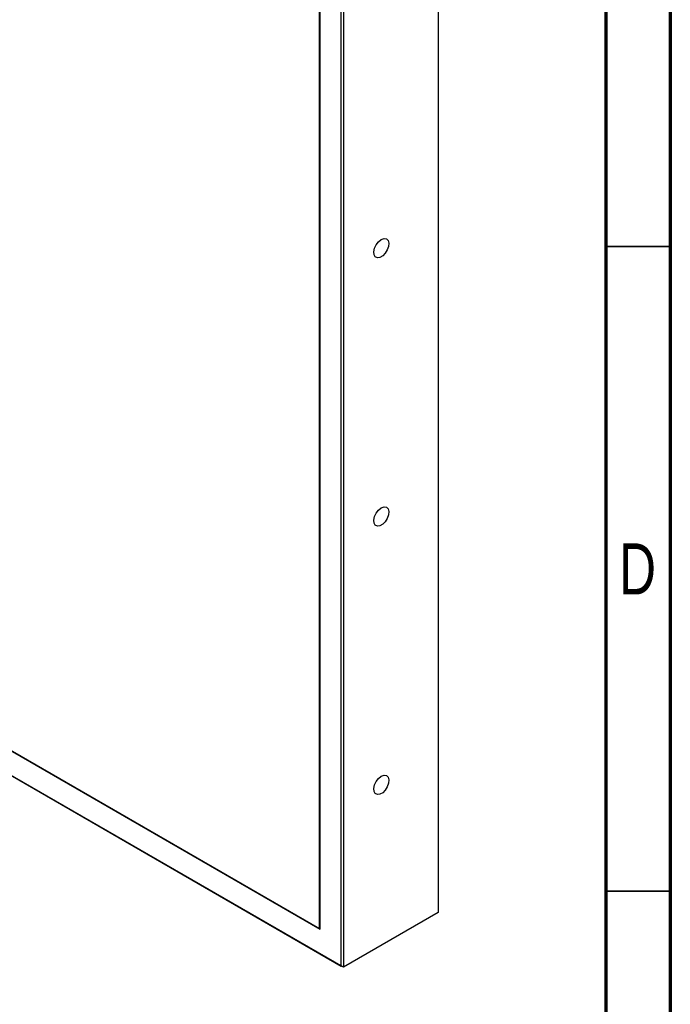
# Model space of a CAD drawing. Header units: millimetres. Extents: x 15 to 415, y 5 to 292.
# Tile 10 of 11: x 364 to 415, y 140 to 216. Entities that reach past the tile are written whole.
import ezdxf

# ---------------------------------------------------------------- set-up
doc = ezdxf.new("R2010")
doc.units = ezdxf.units.MM
doc.styles.add('SLDTEXTSTYLE0', font='TXT', dxfattribs={"width": 0.75})

msp = doc.modelspace()

# ---------------------------------------------------------------- linework, layer by layer
at = {"color": 7, "linetype": 'Continuous', "lineweight": 70}
for p, q in [((415, 292), (415, 5)), ((410, 287), (410, 10))]:
    msp.add_line(p, q, dxfattribs=at)
at = {"color": 7, "linetype": 'Continuous', "lineweight": 25}
for p, q in [((396.9798, 234.2037), (396.9798, 146.8338)), ((389.6224, 229.9563), (389.6224, 142.5865)), ((389.4456, 142.6885), (389.4456, 229.8543)), ((387.7662, 145.5973), (387.7662, 228.8845)), ((387.8016, 145.5361), (387.8016, 228.9049)), ((315.606, 187.2137), (387.8016, 145.5361)), ((315.6413, 187.2341), (387.7662, 145.5973)), ((313.962, 186.2643), (389.4456, 142.6885)), ((389.6224, 142.5865), (313.962, 186.2643)), ((396.9798, 146.8338), (389.6224, 142.5865)), ((387.8016, 145.6177), (387.7662, 145.5973)), ((387.7662, 145.5973), (387.8016, 145.5769)), ((389.6224, 142.5865), (389.4456, 142.6885))]:
    msp.add_line(p, q, dxfattribs=at)
at = {"color": 7, "linetype": 'Continuous', "lineweight": 35}
for p, q in [((410, 198.5), (415, 198.5)), ((415, 148.5), (410, 148.5)), ((410, 148.5), (415, 148.5))]:
    msp.add_line(p, q, dxfattribs=at)
at = {"color": 7, "linetype": 'Continuous', "lineweight": 25, "flags": 128}
for points in [[(392.5604, 199.052), (392.7712, 199.1282), (392.9534, 199.1031), (393.0826, 198.9801), (393.1413, 198.7759), (393.1215, 198.518), (393.026, 198.2412), (392.8675, 197.9829), (392.6676, 197.7781), (392.4532, 197.6543), (392.2533, 197.6284), (392.0949, 197.7037), (391.9993, 197.8701), (391.9795, 198.1052), (392.0382, 198.3772), (392.1674, 198.6493), (392.3497, 198.8849), (392.5604, 199.052)], [(392.5604, 178.2303), (392.7712, 178.3064), (392.9534, 178.2813), (393.0826, 178.1583), (393.1413, 177.9541), (393.1215, 177.6962), (393.026, 177.4194), (392.8675, 177.1611), (392.6676, 176.9563), (392.4532, 176.8325), (392.2533, 176.8066), (392.0949, 176.8819), (391.9993, 177.0483), (391.9795, 177.2834), (392.0382, 177.5554), (392.1674, 177.8276), (392.3497, 178.0631), (392.5604, 178.2303)], [(392.5604, 157.4085), (392.7712, 157.4846), (392.9534, 157.4595), (393.0826, 157.3365), (393.1413, 157.1323), (393.1215, 156.8744), (393.026, 156.5976), (392.8675, 156.3394), (392.6676, 156.1345), (392.4532, 156.0108), (392.2533, 155.9848), (392.0949, 156.0601), (391.9993, 156.2265), (391.9795, 156.4616), (392.0382, 156.7336), (392.1674, 157.0058), (392.3497, 157.2413), (392.5604, 157.4085)]]:
    msp.add_lwpolyline(points, dxfattribs=at)

# ---------------------------------------------------------------- texts
at = {"color": 7, "linetype": 'Continuous', "lineweight": 0, "insert": (412.4527, 175.4814), "char_height": 3.9688, "attachment_point": 2, "style": 'SLDTEXTSTYLE0'}
msp.add_mtext('D', dxfattribs=at)

doc.saveas('drawing.dxf')
